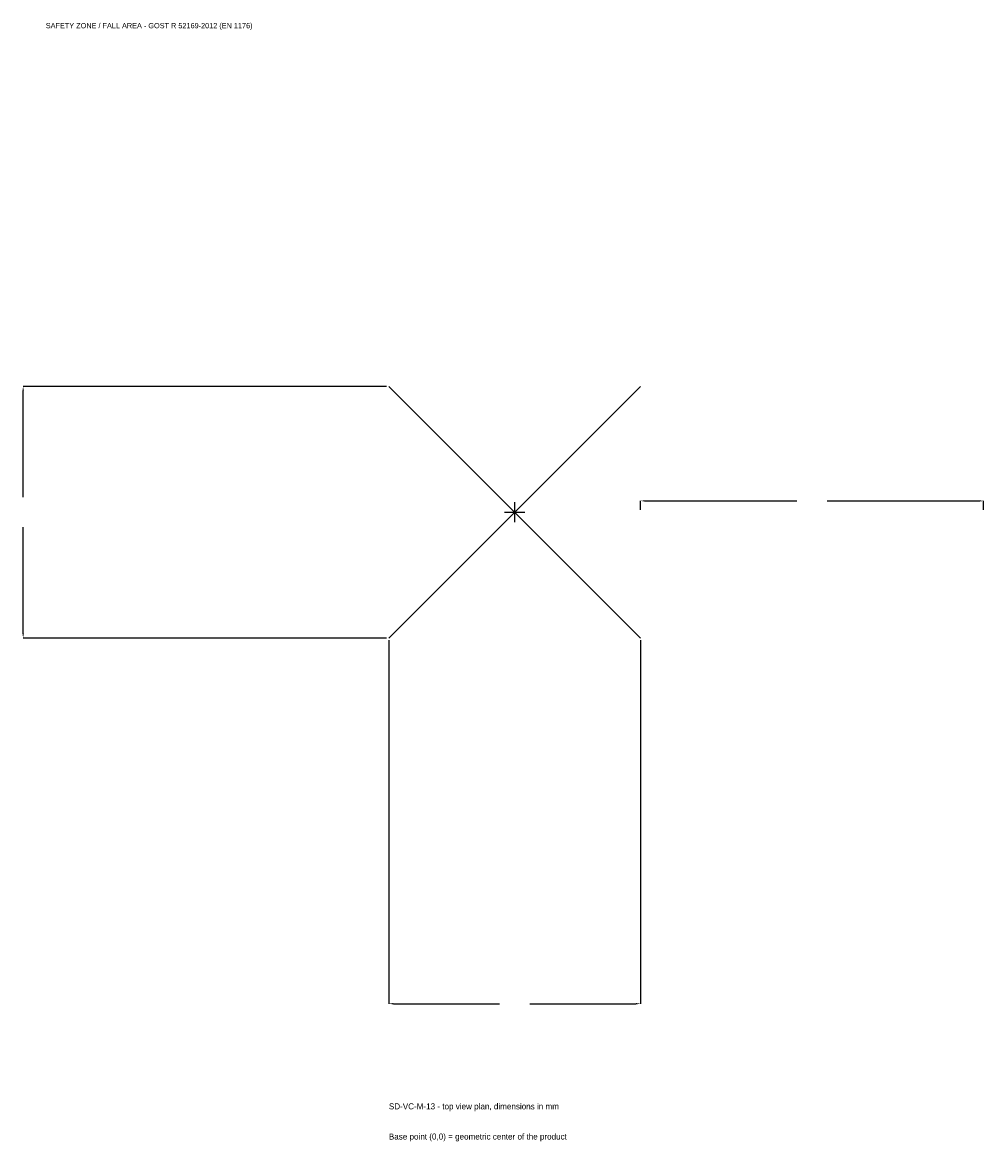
# Model space of a CAD drawing. Extents: x -2152 to 2050, y -2752 to 2142.
import ezdxf

# ---------------------------------------------------------------- set-up
doc = ezdxf.new("R2010")
doc.units = 0
for name, color, linetype in [('GP_MAF_zona_bezopasnosti', 1, 'Continuous'), ('ZSK_DANNYE', 3, 'Continuous'), ('ZSK_KONTUR', 7, 'Continuous'), ('ZSK_RAZMERY', 8, 'Continuous')]:
    doc.layers.add(name, color=color, linetype=linetype)
doc.dimstyles.new('ORION', dxfattribs={"dimtxt": 33, "dimasz": 19.8, "dimexe": 1.25, "dimexo": 9.9, "dimtad": 1, "dimcen": 2.5, "dimazin": 3, "dimtfac": 1, "dimtmove": 0, "dimatfit": 3})

# ---------------------------------------------------------------- blocks, each defined once
blk = doc.blocks.new('_CLOSEDFILLED')
at = {"color": 0, "linetype": 'BYBLOCK'}
blk.add_solid([(-1, 0.16), (0, 0), (-1, -0.16)], dxfattribs=at)
blk = doc.blocks.new('*D1')
for p, q in [((-550, -559.9), (-550, -2149)), ((550, -559.9), (550, -2149)), ((-530.2, -2149), (-66, -2149)), ((66, -2149), (530.2, -2149))]:
    blk.add_line(p, q)
at = {"layer": 'Defpoints'}
for p in [(-550, -550), (550, -550), (-550, -2149)]:
    blk.add_point(p, dxfattribs=at)
at = {"layer": 'ZSK_RAZMERY', "xscale": 19.8, "yscale": 19.8, "rotation": 180}
blk.add_blockref('_CLOSEDFILLED', (-550, -2149), dxfattribs=at)
at = {"layer": 'ZSK_RAZMERY', "xscale": 19.8, "yscale": 19.8}
blk.add_blockref('_CLOSEDFILLED', (550, -2149), dxfattribs=at)
blk = doc.blocks.new('*D2')
for p, q in [((-559.9, 550), (-2149, 550)), ((-2149, 66), (-2149, 530.2)), ((-2149, -530.2), (-2149, -66)), ((-559.9, -550), (-2149, -550))]:
    blk.add_line(p, q)
at = {"layer": 'Defpoints'}
for p in [(-550, 550), (-2149, -550), (-550, -550)]:
    blk.add_point(p, dxfattribs=at)
at = {"layer": 'ZSK_RAZMERY', "xscale": 19.8, "yscale": 19.8}
for p, rotation in [((-2149, 550), 90), ((-2149, -550), 270)]:
    blk.add_blockref('_CLOSEDFILLED', p, dxfattribs=dict(at, rotation=rotation))
blk = doc.blocks.new('*D3')
for p, q in [((550, 9.9), (550, 49.5)), ((569.8, 49.5), (1234, 49.5)), ((1366, 49.5), (2030.2, 49.5)), ((2050, 9.9), (2050, 49.5))]:
    blk.add_line(p, q)
at = {"layer": 'Defpoints'}
for p in [(550, 49.5), (550, 0), (2050, 0)]:
    blk.add_point(p, dxfattribs=at)
at = {"layer": 'ZSK_RAZMERY', "xscale": 19.8, "yscale": 19.8, "rotation": 180}
blk.add_blockref('_CLOSEDFILLED', (550, 49.5), dxfattribs=at)
at = {"layer": 'ZSK_RAZMERY', "xscale": 19.8, "yscale": 19.8}
blk.add_blockref('_CLOSEDFILLED', (2050, 49.5), dxfattribs=at)
blk = doc.blocks.new('B1')
at = {"layer": 'ZSK_KONTUR'}
for p, q in [((-550, -550), (550, 550)), ((-550, 550), (550, -550))]:
    blk.add_line(p, q, dxfattribs=at)
at = {"layer": 'ZSK_RAZMERY'}
for p, q in [((-44, 0), (44, 0)), ((0, -44), (0, 44))]:
    blk.add_line(p, q, dxfattribs=at)
at = {"layer": 'GP_MAF_zona_bezopasnosti', "color": 1}
blk.add_text('SAFETY ZONE / FALL AREA - GOST R 52169-2012 (EN 1176)', height=23.1, dxfattribs=at).set_placement((-2050, 2116))
at = {"layer": 'ZSK_RAZMERY'}
dim = blk.add_linear_dim(base=(-2149, -550), p1=(-550, -550), p2=(-550, 550), angle=90, dimstyle='ORION', dxfattribs=at)
dim.commit()
dim.dimension.update_dxf_attribs({"geometry": '*D2', "text_midpoint": (-2149, 0)})
for base, p1, p2, picture, middle in [((550, 49.5), (550, 0), (2050, 0), '*D3', (1300, 49.5)), ((-550, -2149), (-550, -550), (550, -550), '*D1', (0, -2149))]:
    dim = blk.add_linear_dim(base=base, p1=p1, p2=p2, dimstyle='ORION', dxfattribs=at)
    dim.commit()
    dim.dimension.update_dxf_attribs({"geometry": picture, "text_midpoint": middle})

msp = doc.modelspace()

# ---------------------------------------------------------------- block references
msp.add_blockref('B1', (0, 0))

# ---------------------------------------------------------------- texts
at = {"layer": 'ZSK_DANNYE', "color": 3}
msp.add_text('SD-VC-M-13 - top view plan, dimensions in mm', height=26.4, dxfattribs=at).set_placement((-550, -2611))
at = {"layer": 'ZSK_DANNYE', "color": 7}
msp.add_text('Base point (0,0) = geometric center of the product', height=26.4, dxfattribs=at).set_placement((-550, -2743))

doc.saveas('drawing.dxf')
